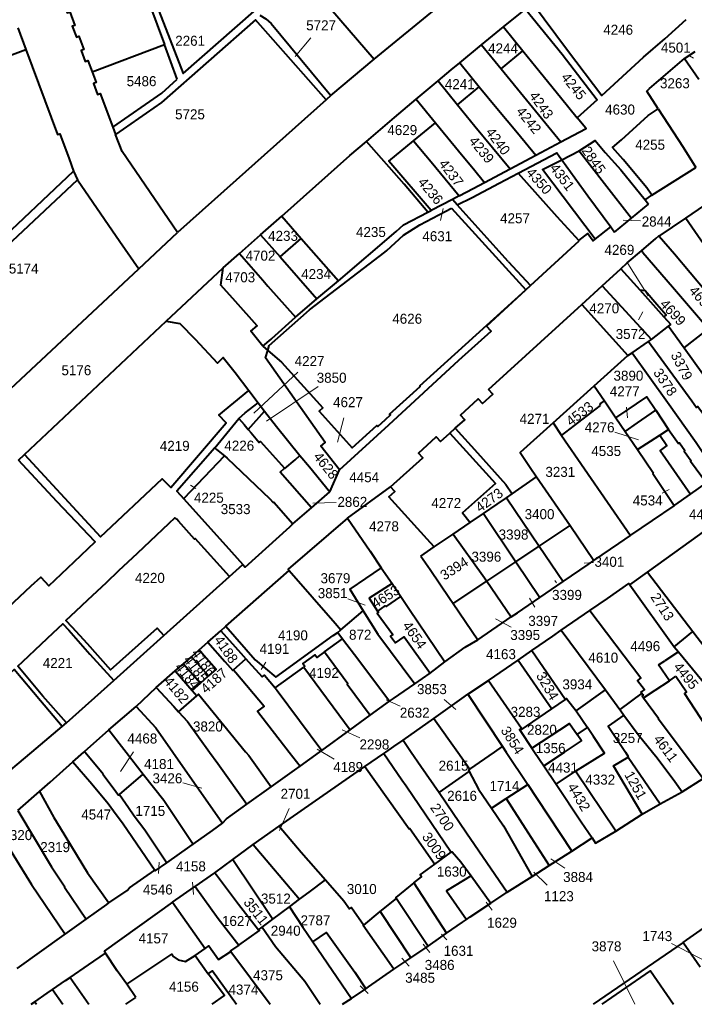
# Model space of a CAD drawing. Extents: x 99476 to 102828, y 406437 to 407931.
# Tile 22 of 48: x 100608 to 100777, y 406437 to 406683. Entities that reach past the tile are written whole.
import ezdxf
from ezdxf.enums import TextEntityAlignment as Align

# ---------------------------------------------------------------- set-up
doc = ezdxf.new("R2010")
doc.units = 0
doc.header["$MEASUREMENT"] = 0
for name, color, linetype, lineweight in [('BK_aanpijling', 10, 'Continuous', 0), ('BK_perceelnr', 10, 'Continuous', 13), ('BK_perceelnummer onder hoek', 10, 'Continuous', 13), ('BK_perceelsgrens', 10, 'Continuous', 40), ('BK_sectiegrens', 10, 'Continuous', 40)]:
    doc.layers.add(name, color=color, linetype=linetype, lineweight=lineweight)
doc.styles.add('Style-WORKING', font='WORKING.shx')

msp = doc.modelspace()

# ---------------------------------------------------------------- linework, layer by layer
at = {"layer": 'BK_aanpijling', "linetype": 'Continuous', "lineweight": 0}
for p, q in [((100681.097379, 406678.162108), (100677.205, 406673.435)), ((100775.594415, 406673.634474), (100776.585, 406673.045)), ((100713.470995, 406632.566516), (100714.115, 406635.595)), ((100763.377913, 406632.501881), (100759.015, 406632.695)), ((100760.199676, 406621.859688), (100765.235, 406613.775)), ((100762.80638, 406607.773062), (100763.925, 406609.795)), ((100677.847656, 406594.787311), (100666.905, 406584.515)), ((100682.95849, 406591.147677), (100670.015, 406582.555)), ((100759.816374, 406586.003625), (100760.095, 406583.335)), ((100689.345312, 406583.399531), (100687.745, 406577.265)), ((100756.956749, 406579.767465), (100762.835, 406577.855)), ((100652.362986, 406565.728566), (100651.105, 406566.605)), ((100768.719979, 406564.560309), (100770.525, 406565.465)), ((100687.446523, 406562.262943), (100681.595, 406562.055)), ((100751.582737, 406547.268387), (100749.255, 406547.155)), ((100742.401882, 406542.249924), (100741.935, 406542.795)), ((100690.281069, 406538.244847), (100694.625, 406536.615)), ((100737.007938, 406536.172919), (100735.685, 406538.385)), ((100731.061215, 406531.127365), (100727.205, 406533.225)), ((100669.852307, 406522.407224), (100668.675, 406520.585)), ((100703.364077, 406511.484247), (100699.855, 406513.055)), ((100714.347924, 406513.134498), (100717.265, 406510.665)), ((100693.31382, 406503.577436), (100688.885, 406505.585)), ((100636.851857, 406500.067056), (100633.635, 406495.205)), ((100686.926904, 406498.264322), (100682.635, 406500.705)), ((100649.149191, 406492.362091), (100653.855, 406490.995)), ((100675.677953, 406485.942612), (100673.305, 406480.465)), ((100643.093805, 406469.743682), (100643.225, 406472.565)), ((100744.428527, 406471.077872), (100740.965, 406473.375)), ((100740.092583, 406466.853048), (100736.735, 406470.065)), ((100651.538563, 406467.548831), (100651.815, 406464.545)), ((100726.34538, 406460.634804), (100724.815, 406462.635)), ((100715.063768, 406453.236656), (100713.675, 406454.575)), ((100710.743774, 406450.074889), (100709.115, 406452.125)), ((100771.080465, 406452.285977), (100782.105, 406446.535)), ((100705.61912, 406446.660103), (100703.785, 406448.615)), ((100756.628495, 406447.993742), (100761.960053, 406437.124)), ((100695.427184, 406439.822393), (100693.425, 406441.765))]:
    msp.add_line(p, q, dxfattribs=at)
at = {"layer": 'BK_perceelsgrens', "linetype": 'Continuous', "lineweight": 40}
for p, q in [((100607.988, 406680.622), (100609.988, 406675.252)), ((100729.172, 406680.841), (100734.015, 406674.855)), ((100626.543, 406669.619), (100644.546, 406676.44)), ((100647.729, 406667.815), (100644.546, 406676.44)), ((100696.901, 406672.778), (100701.506, 406676.556)), ((100723.691, 406676.373), (100728.581, 406670.396)), ((100728.581, 406670.396), (100734.015, 406674.855)), ((100774.358, 406672.952), (100776.962, 406674.724)), ((100686.069, 406663.707), (100696.901, 406672.778)), ((100718.24, 406671.929), (100723.131, 406665.923)), ((100774.358, 406672.952), (100777.899, 406667.801)), ((100643.873, 406664.357), (100647.729, 406667.815)), ((100712.85, 406667.433), (100717.681, 406661.451)), ((100631.649, 406655.844), (100643.873, 406664.357)), ((100717.681, 406661.451), (100723.131, 406665.923)), ((100686.069, 406663.707), (100684.884, 406662.649)), ((100707.38, 406662.8), (100712.189, 406656.944)), ((100743.359, 406663.304), (100747.56, 406658.2)), ((100706.747, 406652.478), (100712.189, 406656.944)), ((100631.649, 406655.844), (100632.331, 406654.007)), ((100737.27, 406648.86), (100743.494, 406652.168)), ((100743.725, 406647.715), (100748.027, 406649.91)), ((100730.859, 406645.475), (100737.27, 406648.86)), ((100621.901, 406644.881), (100622.834, 406642.706)), ((100724.43, 406642.08), (100730.859, 406645.475)), ((100766.14, 406638.85), (100777.16, 406645.8)), ((100588.167, 406610.169), (100622.834, 406642.706)), ((100716.4, 406637.82), (100711.096, 406635.056)), ((100718.091, 406638.702), (100716.4, 406637.82)), ((100717.64, 406636.45), (100716.4, 406637.82)), ((100764.5, 406637.7), (100766.14, 406638.85)), ((100764.5, 406637.7), (100765.349, 406636.651)), ((100774.652, 406633.143), (100780.945, 406637.444)), ((100710.28, 406634.65), (100711.096, 406635.056)), ((100716.221, 406635.643), (100734.766, 406615.303)), ((100730.35, 406622.39), (100717.64, 406636.45)), ((100761.123, 406633.188), (100765.349, 406636.651)), ((100673.829, 406633.69), (100678.706, 406628.123)), ((100756.867, 406629.699), (100761.123, 406633.188)), ((100768.043, 406628.626), (100774.652, 406633.143)), ((100774.652, 406633.143), (100783.899, 406619.739)), ((100638.168, 406620.481), (100647.863, 406629.604)), ((100752.059, 406627.902), (100755.935, 406630.955)), ((100755.935, 406630.955), (100756.867, 406629.699)), ((100668.563, 406629.016), (100673.428, 406623.479)), ((100673.428, 406623.479), (100678.706, 406628.123)), ((100678.706, 406628.123), (100687.959, 406617.56)), ((100735.88, 406616.34), (100748.07, 406627.491)), ((100747.962, 406627.608), (100748.07, 406627.491)), ((100763.58, 406625.021), (100767.13, 406628.08)), ((100680.761, 406610.263), (100699.557, 406624.693)), ((100763.92, 406624.627), (100763.58, 406625.021)), ((100763.92, 406624.627), (100771.296, 406616.067)), ((100673.428, 406623.479), (100682.622, 406613.016)), ((100730.35, 406622.39), (100735.88, 406616.34)), ((100604.877, 406589.403), (100638.168, 406620.481)), ((100753.79, 406616.28), (100758.43, 406620.52)), ((100758.43, 406620.52), (100763.147, 406615.288)), ((100682.622, 406613.016), (100687.959, 406617.56)), ((100717.001, 406599.237), (100734.766, 406615.303)), ((100734.766, 406615.303), (100735.88, 406616.34)), ((100748.694, 406611.641), (100753.79, 406616.28)), ((100763.147, 406615.288), (100769.191, 406608.584)), ((100771.296, 406616.067), (100780.341, 406605.57)), ((100677.284, 406608.472), (100682.622, 406613.016)), ((100670.732, 406601.394), (100680.761, 406610.263)), ((100748.694, 406611.641), (100760.204, 406598.898)), ((100769.191, 406608.584), (100770.941, 406606.643)), ((100766.081, 406602.858), (100770.37, 406606.198)), ((100770.37, 406606.198), (100770.941, 406606.643)), ((100770.37, 406606.198), (100774.216, 406600.85)), ((100774.216, 406600.85), (100780.341, 406605.57)), ((100765.363, 406602.37), (100766.081, 406602.858)), ((100669.1, 406601.27), (100670.365, 406600.187)), ((100670.365, 406600.187), (100670.732, 406601.394)), ((100761.276, 406599.593), (100765.363, 406602.37)), ((100700.57, 406581.661), (100718.038, 406597.724)), ((100751.792, 406591.326), (100760.204, 406598.898)), ((100761.276, 406599.593), (100770.066, 406587.308)), ((100665.63, 406590.21), (100667.984, 406587.107)), ((100741.519, 406582.115), (100751.792, 406591.326)), ((100751.792, 406591.326), (100754.326, 406587.59)), ((100667.984, 406587.107), (100669.539, 406585.06)), ((100743.667, 406578.989), (100753.326, 406586.455)), ((100753.269, 406586.849), (100754.326, 406587.59)), ((100753.326, 406586.455), (100753.269, 406586.849)), ((100754.326, 406587.59), (100757.212, 406583.335)), ((100767.144, 406585.239), (100770.323, 406580.486)), ((100657.138, 406575.852), (100663.13, 406583.21)), ((100665.474, 406580.481), (100669.539, 406585.06)), ((100757.212, 406583.335), (100759.504, 406579.957)), ((100688.282, 406570.362), (100700.57, 406581.661)), ((100715.802, 406579.551), (100717.136, 406580.758)), ((100741.519, 406582.115), (100743.667, 406578.989)), ((100768.137, 406579.07), (100770.323, 406580.486)), ((100743.667, 406578.989), (100760.83, 406554.009)), ((100759.504, 406579.957), (100762.558, 406575.455)), ((100762.558, 406575.455), (100768.137, 406579.07)), ((100762.558, 406575.455), (100766.573, 406569.535)), ((100685.795, 406564.895), (100688.282, 406570.362)), ((100731.331, 406564.403), (100737.402, 406568.635)), ((100737.402, 406568.635), (100745.755, 406556.485)), ((100690.234, 406558.356), (100701, 406566.178)), ((100775.803, 406564.335), (100779.804, 406567.164)), ((100681.235, 406560.945), (100685.795, 406564.895)), ((100729.893, 406563.424), (100731.331, 406564.403)), ((100729.893, 406563.424), (100738.064, 406551.363)), ((100771.95, 406561.61), (100775.803, 406564.335)), ((100676.6, 406556.93), (100681.235, 406560.945)), ((100771.716, 406561.45), (100771.95, 406561.61)), ((100720.822, 406557.245), (100724.131, 406559.499)), ((100724.131, 406559.499), (100732.239, 406547.484)), ((100716.628, 406554.389), (100720.822, 406557.245)), ((100738.064, 406551.363), (100745.755, 406556.485)), ((100745.755, 406556.485), (100751.69, 406547.77)), ((100711.902, 406551.17), (100716.628, 406554.389)), ((100708.533, 406548.876), (100711.902, 406551.17)), ((100732.239, 406547.484), (100738.064, 406551.363)), ((100738.064, 406551.363), (100744.046, 406542.532)), ((100660.79, 406543.76), (100664.165, 406546.786)), ((100698.67, 406545.99), (100701.357, 406542.045)), ((100724.987, 406542.655), (100732.239, 406547.484)), ((100732.239, 406547.484), (100738.251, 406538.575)), ((100644.426, 406529.091), (100660.79, 406543.76)), ((100659.87, 406531.38), (100675.667, 406545.289)), ((100760.69, 406541.72), (100765.092, 406544.88)), ((100765.092, 406544.88), (100776.397, 406530.111)), ((100701.357, 406542.045), (100703.511, 406538.853)), ((100716.574, 406537.052), (100724.987, 406542.655)), ((100724.987, 406542.655), (100731.11, 406533.71)), ((100738.251, 406538.575), (100744.046, 406542.532)), ((100760.69, 406541.72), (100771.778, 406526.251)), ((100703.502, 406538.846), (100699.741, 406536.21)), ((100703.502, 406538.846), (100703.511, 406538.853)), ((100716.574, 406537.052), (100722.75, 406527.98)), ((100688.61, 406530.522), (100694.167, 406535.274)), ((100722.75, 406527.98), (100731.11, 406533.71)), ((100743.575, 406530.386), (100750.74, 406535.34)), ((100658.625, 406530.282), (100659.87, 406531.38)), ((100631.91, 406517.87), (100644.426, 406529.091)), ((100655.36, 406527.401), (100658.625, 406530.282)), ((100687.829, 406529.855), (100688.61, 406530.522)), ((100687.829, 406529.855), (100689.026, 406528.266)), ((100743.575, 406530.386), (100754.589, 406515.52)), ((100771.778, 406526.251), (100776.397, 406530.111)), ((100776.397, 406530.111), (100779.401, 406526.186)), ((100653.248, 406525.538), (100655.36, 406527.401)), ((100684.512, 406524.984), (100689.026, 406528.266)), ((100651.285, 406523.806), (100653.248, 406525.538)), ((100732.809, 406522.948), (100736.25, 406525.321)), ((100736.25, 406525.321), (100744.594, 406513.153)), ((100772.829, 406524.98), (100769.394, 406522.777)), ((100771.778, 406526.251), (100772.829, 406524.98)), ((100647.242, 406520.24), (100649.293, 406522.049)), ((100649.293, 406522.049), (100651.285, 406523.806)), ((100649.293, 406522.049), (100653.535, 406517.24)), ((100651.285, 406523.806), (100655.528, 406518.997)), ((100661.807, 406520.544), (100664.868, 406523.255)), ((100710.852, 406519.725), (100714.553, 406522.52)), ((100725.4, 406517.84), (100732.809, 406522.948)), ((100732.809, 406522.948), (100741.188, 406510.816)), ((100767.832, 406521.749), (100769.394, 406522.777)), ((100770.546, 406517.811), (100767.832, 406521.749)), ((100642.529, 406516.082), (100647.242, 406520.24)), ((100647.242, 406520.24), (100651.485, 406515.41)), ((100653.535, 406517.24), (100655.528, 406518.997)), ((100672.169, 406516.008), (100679.336, 406521.22)), ((100679.336, 406521.22), (100690.892, 406505.546)), ((100620.15, 406507.33), (100631.91, 406517.87)), ((100651.485, 406515.41), (100653.535, 406517.24)), ((100720.301, 406514.42), (100725.4, 406517.84)), ((100770.546, 406517.811), (100772.191, 406518.913)), ((100637.495, 406511.418), (100642.529, 406516.082)), ((100648.085, 406510.05), (100652.659, 406514.073)), ((100651.485, 406515.41), (100652.659, 406514.073)), ((100720.301, 406514.42), (100728.93, 406501.38)), ((100747.318, 406510.336), (100754.589, 406515.52)), ((100754.589, 406515.52), (100758.226, 406510.609)), ((100763.673, 406514.678), (100758.226, 406510.609)), ((100763.673, 406514.678), (100763.914, 406514.359)), ((100695.908, 406509.189), (100700.74, 406512.7)), ((100741.188, 406510.816), (100744.594, 406513.153)), ((100630.714, 406505.549), (100637.495, 406511.418)), ((100690.892, 406505.546), (100695.908, 406509.189)), ((100733.306, 406505.408), (100741.188, 406510.816)), ((100747.318, 406510.336), (100750.157, 406506.112)), ((100758.226, 406510.609), (100758.464, 406510.288)), ((100758.464, 406510.288), (100759.226, 406509.26)), ((100619.04, 406506.38), (100620.15, 406507.33)), ((100704.106, 406503.004), (100711.78, 406508.416)), ((100711.78, 406508.416), (100717.745, 406500)), ((100611.445, 406500), (100619.04, 406506.38)), ((100624.622, 406500.155), (100630.714, 406505.549)), ((100630.714, 406505.549), (100635.041, 406500)), ((100683.823, 406500.411), (100690.892, 406505.546)), ((100733.306, 406505.408), (100736.27, 406500.99)), ((100747.57, 406504.412), (100750.157, 406506.112)), ((100704.106, 406503.004), (100706.165, 406500)), ((100602.22, 406492.25), (100611.445, 406500)), ((100621.675, 406497.546), (100624.447, 406500)), ((100624.447, 406500), (100624.622, 406500.155)), ((100624.622, 406500.155), (100624.75, 406500)), ((100624.75, 406500), (100629.241, 406494.556)), ((100635.041, 406500), (100639.295, 406494.544)), ((100646.679, 406500), (100659.04, 406482.31)), ((100675.703, 406500), (100678.4, 406496.529)), ((100678.4, 406496.529), (100683.25, 406500)), ((100683.25, 406500), (100683.823, 406500.411)), ((100694.523, 406496.449), (100699.268, 406499.662)), ((100699.268, 406499.662), (100699.767, 406500)), ((100717.745, 406500), (100720.752, 406495.758)), ((100720.752, 406495.758), (100726.923, 406500)), ((100726.923, 406500), (100728.93, 406501.38)), ((100728.93, 406501.38), (100729.843, 406500)), ((100729.843, 406500), (100735.195, 406491.913)), ((100736.27, 406500.99), (100736.935, 406500)), ((100736.935, 406500), (100739.213, 406496.607)), ((100739.213, 406496.607), (100744.343, 406500)), ((100774.035, 406500), (100778.985, 406493.407)), ((100616.016, 406492.537), (100621.675, 406497.546)), ((100621.675, 406497.546), (100626.419, 406492.074)), ((100760.249, 406498.721), (100768.292, 406487.078)), ((100629.241, 406494.556), (100629.176, 406494.511)), ((100633.318, 406489.472), (100639.295, 406494.544)), ((100713.071, 406489.923), (100720.598, 406495.158)), ((100739.213, 406496.607), (100742.3, 406492.007)), ((100742.3, 406492.007), (100747.155, 406495.259)), ((100757.149, 406480.327), (100747.155, 406495.259)), ((100613.358, 406490.183), (100616.016, 406492.537)), ((100773.73, 406490.08), (100778.985, 406493.407)), ((100607.988, 406485.428), (100613.358, 406490.183)), ((100665.13, 406487.02), (100671.169, 406491.348)), ((100729.845, 406488.434), (100735.195, 406491.913)), ((100768.292, 406487.078), (100773.73, 406490.08)), ((100726.16, 406486.038), (100729.845, 406488.434)), ((100763.765, 406484.572), (100768.292, 406487.078)), ((100757.149, 406480.327), (100763.765, 406484.572)), ((100666.7, 406476.938), (100673.216, 406481.522)), ((100746.19, 406475.321), (100751.27, 406478.628)), ((100661.635, 406473.226), (100666.7, 406476.938)), ((100666.7, 406476.938), (100678.297, 406463.341)), ((100712.052, 406472.082), (100716.117, 406475.023)), ((100740.592, 406471.746), (100746.19, 406475.321)), ((100657.139, 406469.931), (100661.635, 406473.226)), ((100661.635, 406473.226), (100671.632, 406458.382)), ((100652.246, 406466.519), (100657.139, 406469.931)), ((100657.139, 406469.931), (100657.53, 406469.37)), ((100736.291, 406469.001), (100740.592, 406471.746)), ((100706.815, 406467.382), (100714.973, 406454.863)), ((100721.067, 406469.2), (100726.032, 406462.371)), ((100730.096, 406465.083), (100736.291, 406469.001)), ((100726.032, 406462.371), (100730.096, 406465.083)), ((100646.578, 406462.585), (100629.529, 406450.382)), ((100646.578, 406462.585), (100654.723, 406451.066)), ((100675.78, 406461.47), (100678.297, 406463.341)), ((100698.396, 406460.225), (100702.433, 406463.511)), ((100702.433, 406463.511), (100710.339, 406451.65)), ((100671.632, 406458.382), (100675.78, 406461.47)), ((100694.294, 406456.885), (100698.396, 406460.225)), ((100698.396, 406460.225), (100706, 406448.714)), ((100619.787, 406454.586), (100625.011, 406458.313)), ((100668.923, 406456.364), (100671.632, 406458.382)), ((100668.066, 406455.726), (100668.923, 406456.364)), ((100681.601, 406452.725), (100691.25, 406438.608)), ((100629.854, 406449.899), (100629.529, 406450.382)), ((100652.226, 406449.281), (100654.723, 406451.066)), ((100661.151, 406450.281), (100670.91856, 406437.124)), ((100706, 406448.714), (100710.339, 406451.65)), ((100632.809, 406445.504), (100629.854, 406449.899)), ((100652.226, 406449.281), (100655.481, 406444.727)), ((100701.788, 406445.89), (100706, 406448.714)), ((100635.15, 406442.133), (100632.809, 406445.504)), ((100637.459, 406438.815), (100635.15, 406442.133)), ((100691.25, 406438.608), (100694.81, 406440.98)), ((100634.931991, 406437.124), (100637.459, 406438.815)), ((100611.33035, 406437.124), (100612.196, 406437.721))]:
    msp.add_line(p, q, dxfattribs=at)
at = {"layer": 'BK_perceelsgrens', "linetype": 'Continuous', "lineweight": 40, "flags": 128}
for points in [[(100616.1, 406697.793), (100634.134, 406704.666), (100644.546, 406676.44)], [(100701.506, 406676.556), (100732.797, 406702.231), (100733.359, 406702.642)], [(100616.1, 406697.793), (100617.711, 406693.443), (100617.055, 406693.2), (100618.06, 406690.49), (100618.716, 406690.733), (100619.985, 406687.311), (100619.329, 406687.068), (100620.333, 406684.358), (100620.989, 406684.601), (100622.237, 406681.235), (100621.581, 406680.992), (100622.585, 406678.282), (100623.241, 406678.525), (100624.475, 406675.198), (100623.819, 406674.955), (100624.824, 406672.245), (100625.48, 406672.488), (100626.543, 406669.619)], [(100684.822, 406696.895), (100679.755, 406692.755), (100696.901, 406672.778)], [(100642.611, 406686.368), (100649.23, 406669.193), (100666.872, 406684.662)], [(100736.406, 406686.732), (100745.12, 406675.05), (100753.68, 406663.71), (100764.07, 406673.34), (100766.49, 406675.39), (100767.71, 406676.39), (100769.41, 406677.84), (100774.701, 406682.672)], [(100668.382, 406683.801), (100669.828, 406682.822), (100671.153, 406681.685), (100686.069, 406663.707)], [(100734.634, 406685.294), (100743.81, 406674.02), (100752.55, 406662.67), (100747.56, 406658.2)], [(100684.884, 406662.649), (100667.296, 406682.618), (100643.856, 406662.034), (100632.331, 406654.007)], [(100584.071, 406665.612), (100586.724, 406666.608), (100602.86, 406672.568), (100609.988, 406675.252)], [(100609.988, 406675.252), (100617.91, 406653.99), (100618.43, 406654.18), (100620.77, 406647.96), (100621.901, 406644.881)], [(100734.015, 406674.855), (100738.318, 406669.536), (100743.359, 406663.304)], [(100767.76, 406660.4), (100764.889, 406664.822), (100765.573, 406665.47), (100774.358, 406672.952)], [(100626.543, 406669.619), (100627.53, 406666.956), (100626.875, 406666.713), (100627.879, 406664.003), (100628.535, 406664.246), (100631.649, 406655.844)], [(100728.581, 406670.396), (100742.01, 406653.982), (100743.494, 406652.168)], [(100584.071, 406665.612), (100589.379, 406651.522), (100594.766, 406640.353), (100601.712, 406625.907), (100621.901, 406644.881)], [(100723.131, 406665.923), (100727.465, 406660.6), (100732.615, 406654.421), (100737.27, 406648.86)], [(100684.884, 406662.649), (100657.07, 406637.822), (100647.863, 406629.604)], [(100717.681, 406661.451), (100721.995, 406656.11), (100730.859, 406645.475)], [(100766.14, 406638.85), (100764.948, 406640.734), (100758.989, 406647.748), (100756.37, 406650.78), (100758.62, 406652.71), (100765.28, 406658.79), (100767.76, 406660.4)], [(100767.76, 406660.4), (100773.951, 406650.884), (100777.16, 406645.8)], [(100712.189, 406656.944), (100719.089, 406648.54), (100721.653, 406645.463), (100724.43, 406642.08)], [(100743.494, 406652.168), (100746.49, 406653.76), (100749.76, 406655.54), (100749.7, 406655.6), (100747.56, 406658.2)], [(100647.863, 406629.604), (100634.014, 406649.764), (100632.331, 406654.007)], [(100710.28, 406634.65), (100704.418, 406641.624), (100694.974, 406652.292)], [(100711.096, 406635.056), (100700.564, 406647.404), (100706.747, 406652.478)], [(100706.747, 406652.478), (100711.113, 406647.176), (100718.091, 406638.702)], [(100748.027, 406649.91), (100752.04, 406652.523), (100754.54, 406649.53), (100758.442, 406645.185), (100764.5, 406637.7)], [(100732.81, 406644.41), (100742.43, 406649.47), (100743.09, 406648.6), (100743.725, 406647.715)], [(100748.027, 406649.91), (100754.328, 406641.76), (100761.123, 406633.188)], [(100752.059, 406627.902), (100738.913, 406645.26), (100743.725, 406647.715)], [(100743.725, 406647.715), (100750.171, 406638.722), (100755.935, 406630.955)], [(100717.64, 406636.45), (100721.31, 406638.33), (100728.04, 406641.9), (100732.81, 406644.41)], [(100732.81, 406644.41), (100742.51, 406633.54), (100747.962, 406627.608)], [(100622.834, 406642.706), (100633.456, 406627.31), (100638.168, 406620.481)], [(100718.091, 406638.702), (100721.58, 406640.52), (100724.43, 406642.08)], [(100687.959, 406617.56), (100702.42, 406629.87), (100704.25, 406631.47), (100710.28, 406634.65)], [(100699.557, 406624.693), (100700.055, 406625.075), (100704.174, 406628.884), (100708.253, 406631.477), (100716.221, 406635.643)], [(100747.962, 406627.608), (100750.194, 406629.372), (100751.528, 406627.484), (100752.059, 406627.902)], [(100767.13, 406628.08), (100767.941, 406628.779), (100768.043, 406628.626)], [(100768.043, 406628.626), (100771.825, 406624.248), (100779.646, 406614.937), (100784.512, 406608.784)], [(100758.43, 406620.52), (100760.05, 406621.98), (100763.58, 406625.021)], [(100663.275, 406624.322), (100669.101, 406617.695), (100670.401, 406616.222), (100677.284, 406608.472)], [(100669.1, 406601.27), (100666.11, 406604.98), (100667.66, 406606.28), (100662.296, 406612.341), (100658.61, 406616.44), (100659.24, 406620.74)], [(100718.038, 406597.724), (100726.062, 406604.97), (100724.89, 406606.2), (100734.766, 406615.303)], [(100753.79, 406616.28), (100758.587, 406611.06), (100766.081, 406602.858)], [(100763.147, 406615.288), (100764.548, 406615.099), (100767.406, 406611.698), (100769.717, 406609.033), (100769.191, 406608.584)], [(100725.43, 406590.42), (100747.77, 406610.8), (100748.694, 406611.641)], [(100644.96, 406607.51), (100648.44, 406606.91), (100652.257, 406602.97), (100657.843, 406597.012), (100659.241, 406598.431), (100662.19, 406594.69), (100665.63, 406590.21)], [(100669.1, 406601.27), (100671.215, 406602.984), (100671.37, 406603.11), (100677.231, 406608.427), (100677.284, 406608.472)], [(100688.282, 406570.362), (100683.58, 406576.309), (100684.678, 406577.177), (100669.791, 406598.299), (100670.365, 406600.187)], [(100670.365, 406600.187), (100673.804, 406597.243), (100684.118, 406585.852), (100683.177, 406585.001), (100691.431, 406575.874), (100697.571, 406581.449), (100697.793, 406581.205), (100699.694, 406582.925)], [(100765.363, 406602.37), (100776.143, 406587.639), (100777.355, 406585.957), (100777.662, 406586.179), (100779.281, 406583.931), (100779.604, 406584.168), (100781.97, 406580.882), (100787.774, 406573.016)], [(100774.216, 406600.85), (100786.299, 406584.049), (100792.08, 406576.19)], [(100699.694, 406582.925), (100700.966, 406584.077), (100700.745, 406584.321), (100708.351, 406591.212), (100708.25, 406591.323), (100717.001, 406599.237)], [(100760.204, 406598.898), (100760.223, 406598.877), (100761.276, 406599.593)], [(100609.625, 406574.198), (100628.62, 406553.69), (100644.03, 406568.18), (100646.17, 406566.01), (100659.94, 406582.12), (100658.12, 406584.05), (100665.63, 406590.21)], [(100717.136, 406580.758), (100719.483, 406582.886), (100718.412, 406584.07), (100722.851, 406588.086), (100723.925, 406586.899), (100726.511, 406589.243), (100725.43, 406590.42)], [(100757.212, 406583.335), (100764.888, 406588.613), (100767.144, 406585.239)], [(100663.13, 406583.21), (100664.72, 406584.63), (100667.984, 406587.107)], [(100759.504, 406579.957), (100762.596, 406582.094), (100767.144, 406585.239)], [(100770.066, 406587.308), (100777.198, 406577.199), (100782.67, 406569.19)], [(100663.13, 406583.21), (100664.45, 406581.72), (100665.474, 406580.481)], [(100669.539, 406585.06), (100672.547, 406581.184), (100678.379, 406573.994)], [(100665.474, 406580.481), (100666.196, 406579.607), (100667.47, 406578.09), (100668.196, 406577.187), (100668.541, 406577.499), (100674.505, 406570.783)], [(100717.136, 406580.758), (100722.652, 406574.674), (100729.707, 406566.733), (100731.331, 406564.403)], [(100741.519, 406582.115), (100733.352, 406574.701), (100735.778, 406570.965), (100737.402, 406568.635)], [(100770.323, 406580.486), (100772.797, 406576.936), (100773.044, 406577.114), (100774.426, 406575.203), (100774.2, 406575.035), (100775.975, 406572.643), (100775.822, 406572.529), (100779.804, 406567.164)], [(100701, 406566.178), (100709.005, 406573.41), (100707.942, 406574.595), (100712.381, 406578.611), (100713.454, 406577.426), (100715.802, 406579.551)], [(100715.802, 406579.551), (100727.182, 406566.977), (100718.903, 406559.657), (100720.822, 406557.245)], [(100768.137, 406579.07), (100769.931, 406576.434), (100768.214, 406575.257), (100775.803, 406564.335)], [(100657.138, 406575.852), (100647.694, 406565.041), (100649.395, 406563.203)], [(100657.138, 406575.852), (100657.573, 406575.487), (100659.525, 406573.849)], [(100649.395, 406563.203), (100649.514, 406563.339), (100659.525, 406573.849)], [(100659.525, 406573.849), (100660.197, 406573.294), (100670.891, 406563.171), (100671.721, 406562.237), (100671.855, 406562.356), (100676.6, 406556.93)], [(100674.505, 406570.783), (100674.578, 406570.701), (100677.16, 406572.93), (100678.379, 406573.994)], [(100678.379, 406573.994), (100680.787, 406571.145), (100685.795, 406564.895)], [(100572.086, 406539.246), (100577.18, 406533.72), (100581.88, 406528.7), (100589.19, 406520.73), (100592.84, 406524.1), (100596.05, 406527.14), (100599.69, 406530.54), (100602.36, 406533.05), (100607, 406537.38), (100611.35, 406541.46), (100613.76, 406543.64), (100615.69, 406541.51), (100622, 406547.48), (100627.28, 406552.44), (100617.757, 406562.492), (100608.157, 406572.814)], [(100681.235, 406560.945), (100673.463, 406569.85), (100674.505, 406570.783)], [(100771.716, 406561.45), (100766.387, 406569.411), (100766.573, 406569.535)], [(100711.902, 406551.17), (100710.137, 406553.09), (100700.589, 406563.641), (100702.077, 406564.986), (100701, 406566.178)], [(100649.395, 406563.203), (100661.306, 406549.952), (100664.165, 406546.786)], [(100724.131, 406559.499), (100727.612, 406561.87), (100729.893, 406563.424)], [(100760.83, 406554.009), (100760.965, 406554.101), (100771.716, 406561.45)], [(100660.79, 406543.76), (100652.26, 406553.28), (100652.1, 406553.14), (100648.11, 406557.61), (100647.691, 406558.058), (100647.19, 406558.41), (100645.59, 406556.92), (100640.99, 406552.59), (100637.73, 406549.54), (100633.12, 406545.21), (100629.99, 406542.23), (100625.35, 406537.88), (100622.34, 406535.04), (100619.98, 406532.84), (100621.49, 406531.25), (100625.27, 406527.06), (100631.14, 406520.52), (100642.76, 406530.948), (100644.426, 406529.091)], [(100690.234, 406558.356), (100675.396, 406545.598), (100675.667, 406545.289)], [(100690.234, 406558.356), (100695.86, 406550.11), (100698.67, 406545.99)], [(100664.165, 406546.786), (100664.73, 406546.16), (100675.82, 406556.18), (100676.6, 406556.93)], [(100765.092, 406544.88), (100776.04, 406552.74), (100781.487, 406556.679)], [(100716.628, 406554.389), (100724.015, 406544.075), (100724.987, 406542.655)], [(100751.69, 406547.77), (100757.95, 406552.04), (100760.83, 406554.009)], [(100708.533, 406548.876), (100710.826, 406545.587), (100715.67, 406538.38), (100716.574, 406537.052)], [(100698.67, 406545.99), (100690.824, 406540.652), (100694.167, 406535.274)], [(100744.046, 406542.532), (100750.31, 406546.81), (100751.69, 406547.77)], [(100675.667, 406545.289), (100687.147, 406532.191), (100688.61, 406530.522)], [(100701.357, 406542.045), (100695.634, 406538.425), (100697.747, 406535.179)], [(100750.74, 406535.34), (100755.07, 406538.35), (100760.47, 406542.06), (100760.69, 406541.72)], [(100703.511, 406538.853), (100705.74, 406535.55), (100714.553, 406522.52)], [(100699.741, 406536.21), (100699.569, 406536.456), (100697.747, 406535.179)], [(100731.11, 406533.71), (100732.65, 406534.75), (100738.251, 406538.575)], [(100694.167, 406535.274), (100697.81, 406529.414), (100707.026, 406517.065)], [(100697.747, 406535.179), (100697.944, 406534.878), (100697.633, 406534.679), (100701.54, 406529.324), (100700.927, 406528.909), (100702.184, 406527.228), (100704.364, 406528.752), (100710.852, 406519.725)], [(100750.74, 406535.34), (100763.435, 406518.529), (100762.581, 406517.884), (100764.315, 406515.587), (100763.469, 406514.948), (100763.673, 406514.678)], [(100620.15, 406507.33), (100614.23, 406513.92), (100607.95, 406521.47), (100609.21, 406522.64), (100613.83, 406526.96), (100616.83, 406529.78), (100619.19, 406531.97), (100620.68, 406530.38), (100625.99, 406524.45), (100631.91, 406517.87)], [(100659.87, 406531.38), (100667.218, 406523.032), (100672.326, 406518.719), (100686.624, 406529.095), (100687.829, 406529.855)], [(100658.625, 406530.282), (100663.606, 406524.675), (100664.868, 406523.255)], [(100736.25, 406525.321), (100741.5, 406528.94), (100743.575, 406530.386)], [(100655.36, 406527.401), (100659.608, 406522.602), (100661.612, 406520.371), (100661.807, 406520.544)], [(100689.026, 406528.266), (100693.033, 406522.944), (100700.74, 406512.7)], [(100714.553, 406522.52), (100719.635, 406526.214), (100722.75, 406527.98)], [(100653.248, 406525.538), (100657.49, 406520.729), (100655.528, 406518.997)], [(100684.512, 406524.984), (100682.588, 406523.585), (100682.069, 406524.3), (100679.07, 406522.11), (100679.585, 406521.401), (100679.336, 406521.22)], [(100684.512, 406524.984), (100690.332, 406517.088), (100690.16, 406516.961), (100695.908, 406509.189)], [(100772.829, 406524.98), (100783.279, 406512.333), (100791.323, 406501.22)], [(100664.868, 406523.255), (100665.532, 406522.508), (100668.986, 406518.755), (100669.528, 406519.196), (100672.169, 406516.008)], [(100619.04, 406506.38), (100613.63, 406512.8), (100607.06, 406520.62), (100605.23, 406518.91), (100597.35, 406511.51), (100591.04, 406505.62), (100595.75, 406500)], [(100661.807, 406520.544), (100662.396, 406519.869), (100669.429, 406511.497), (100667.751, 406510.236), (100675.703, 406500)], [(100707.026, 406517.065), (100707.041, 406517.075), (100710.852, 406519.725)], [(100700.74, 406512.7), (100701.74, 406513.39), (100707.026, 406517.065)], [(100725.4, 406517.84), (100733.63, 406505.96), (100733.15, 406505.64), (100733.306, 406505.408)], [(100764.114, 406513.508), (100766.997, 406515.435), (100770.546, 406517.811)], [(100772.191, 406518.913), (100774.863, 406515.01), (100774.288, 406514.611), (100779.479, 406506.725), (100784.657, 406500)], [(100642.529, 406516.082), (100646.893, 406511.344), (100648.085, 406510.05)], [(100652.659, 406514.073), (100653.054, 406514.42), (100664.76, 406500.087), (100664.837, 406500)], [(100672.169, 406516.008), (100672.666, 406515.408), (100683.823, 406500.411)], [(100711.78, 406508.416), (100718.76, 406513.34), (100720.301, 406514.42)], [(100763.914, 406514.359), (100764.014, 406514.227), (100763.732, 406514.014), (100764.114, 406513.508)], [(100744.594, 406513.153), (100744.907, 406513.368), (100747.318, 406510.336)], [(100764.114, 406513.508), (100767.812, 406508.437), (100767.742, 406508.381), (100774.035, 406500)], [(100637.495, 406511.418), (100642.424, 406506.089), (100646.679, 406500)], [(100648.085, 406510.05), (100650.281, 406507.665), (100655.789, 406500)], [(100759.226, 406509.26), (100755.28, 406506.458), (100759.575, 406500)], [(100759.226, 406509.26), (100762.798, 406504.439), (100766.379, 406500)], [(100736.27, 406500.99), (100745.665, 406507.167), (100747.57, 406504.412)], [(100744.343, 406500), (100748.65, 406502.849), (100747.57, 406504.412)], [(100754.206, 406500), (100751.628, 406503.865), (100750.157, 406506.112)], [(100699.767, 406500), (100701.79, 406501.37), (100704.106, 406503.004)], [(100655.789, 406500), (100657.851, 406497.131), (100665.13, 406487.02)], [(100664.837, 406500), (100665.604, 406499.133), (100671.169, 406491.348)], [(100699.268, 406499.662), (100703.774, 406493.073), (100704.879, 406491.563), (100716.117, 406475.023)], [(100706.165, 406500), (100708.54, 406496.534), (100713.071, 406489.923)], [(100747.155, 406495.259), (100754.38, 406499.739), (100754.206, 406500)], [(100759.575, 406500), (100760.297, 406498.914), (100760.176, 406498.827), (100760.249, 406498.721)], [(100766.379, 406500), (100767.49, 406498.623), (100771.88, 406492.65), (100773.73, 406490.08)], [(100763.765, 406484.572), (100756.59, 406496.621), (100760.249, 406498.721)], [(100629.176, 406494.511), (100631.783, 406491.087), (100633.095, 406489.288), (100633.318, 406489.472)], [(100639.295, 406494.544), (100644.392, 406488.007), (100651.755, 406477.044)], [(100671.169, 406491.348), (100676.98, 406495.51), (100678.4, 406496.529)], [(100673.216, 406481.522), (100681.4, 406487.28), (100694.523, 406496.449)], [(100694.523, 406496.449), (100705.646, 406480.848), (100705.754, 406480.924), (100712.052, 406472.082)], [(100720.752, 406495.758), (100720.406, 406495.52), (100720.598, 406495.158)], [(100720.598, 406495.158), (100722.927, 406490.767), (100726.16, 406486.038)], [(100626.419, 406492.074), (100630.521, 406487.175), (100631.893, 406485.389), (100634.286, 406482.148), (100642.14, 406470.6)], [(100742.3, 406492.007), (100748.58, 406482.65), (100751.27, 406478.628)], [(100613.358, 406490.183), (100616.985, 406483.737), (100618.545, 406481.09), (100625.379, 406469.938), (100630.73, 406462.41)], [(100713.071, 406489.923), (100719.964, 406479.865), (100730.096, 406465.083)], [(100735.195, 406491.913), (100737.46, 406488.5), (100746.19, 406475.321)], [(100633.318, 406489.472), (100635.616, 406486.199), (100637.045, 406484.134), (100639.68, 406480.613), (100645.168, 406472.436)], [(100729.845, 406488.434), (100734.609, 406481.042), (100740.592, 406471.746)], [(100607.988, 406485.428), (100616.37, 406471.425), (100619.719, 406466.411), (100619.636, 406466.356), (100625.011, 406458.313)], [(100659.04, 406482.31), (100660.05, 406483.37), (100665.13, 406487.02)], [(100726.16, 406486.038), (100729.192, 406481.604), (100736.291, 406469.001)], [(100651.755, 406477.044), (100656.529, 406480.495), (100659.04, 406482.31)], [(100602.7, 406481.21), (100607.015, 406474.111), (100611.356, 406466.987), (100619.787, 406454.586)], [(100673.216, 406481.522), (100678.719, 406475.036), (100684.724, 406468.166)], [(100751.27, 406478.628), (100752.131, 406477.34), (100757.149, 406480.327)], [(100645.168, 406472.436), (100650.89, 406476.45), (100651.755, 406477.044)], [(100716.117, 406475.023), (100716.313, 406475.165), (100718.533, 406472.686), (100721.067, 406469.2)], [(100642.14, 406470.6), (100642.28, 406470.4), (100645.168, 406472.436)], [(100630.73, 406462.41), (100635.26, 406465.49), (100635.85, 406466.13), (100642.14, 406470.6)], [(100706.815, 406467.382), (100708.711, 406468.899), (100708.332, 406469.389), (100712.052, 406472.082)], [(100657.53, 406469.37), (100663.016, 406462.121), (100668.066, 406455.726)], [(100678.297, 406463.341), (100680.636, 406465.128), (100684.724, 406468.166)], [(100684.724, 406468.166), (100689.33, 406462.896), (100690.698, 406460.937), (100691.248, 406461.282), (100694.294, 406456.885)], [(100706.815, 406467.382), (100702.271, 406463.747), (100702.433, 406463.511)], [(100721.067, 406469.2), (100714.91, 406465.425), (100719.911, 406458.279)], [(100773.988, 406452.562), (100774.93, 406453.21), (100794.96, 406467.27), (100795.08, 406467.1), (100796.028, 406467.753)], [(100646.578, 406462.585), (100652.057, 406466.388), (100652.246, 406466.519)], [(100652.246, 406466.519), (100657.94, 406458.542), (100663.105, 406451.891)], [(100625.011, 406458.313), (100630.22, 406462.03), (100630.73, 406462.41)], [(100675.78, 406461.47), (100679.097, 406456.389), (100681.601, 406452.725)], [(100719.911, 406458.279), (100720.83, 406458.9), (100726.032, 406462.371)], [(100714.973, 406454.863), (100718.95, 406457.63), (100719.911, 406458.279)], [(100663.105, 406451.891), (100668.251, 406455.491), (100668.066, 406455.726)], [(100668.923, 406456.364), (100672.295, 406451.509), (100679.595, 406442.862), (100683.410915, 406437.124)], [(100701.788, 406445.89), (100694.155, 406456.772), (100694.294, 406456.885)], [(100607.81, 406446.04), (100619.561, 406454.424), (100619.787, 406454.586)], [(100681.601, 406452.725), (100684.992, 406455.065), (100692.04, 406445.14), (100694.81, 406440.98)], [(100710.339, 406451.65), (100710.96, 406452.07), (100714.973, 406454.863)], [(100654.723, 406451.066), (100655.642, 406451.722), (100658.014, 406448.317), (100661.151, 406450.281)], [(100663.105, 406451.891), (100661.032, 406450.441), (100661.151, 406450.281)], [(100773.988, 406452.562), (100751.53539, 406437.124)], [(100773.988, 406452.562), (100774.63, 406451.63), (100778.24, 406446.48)], [(100621.074, 406443.844), (100625.637, 406446.991), (100629.854, 406449.899)], [(100635.15, 406442.133), (100646.425, 406449.597), (100646.649, 406449.15), (100648.026, 406448.224), (100649.804, 406447.786), (100652.226, 406449.281)], [(100655.481, 406444.727), (100656.541, 406445.484), (100662.582461, 406437.124)], [(100694.81, 406440.98), (100695.52, 406441.49), (100701.788, 406445.89)], [(100753.764001, 406437.124), (100765.8, 406445.45), (100771.56007, 406437.124)], [(100616.644, 406440.788), (100619.912, 406443.042), (100621.074, 406443.844)], [(100621.074, 406443.844), (100625.71411, 406437.124)], [(100656.484877, 406437.124), (100659.58, 406439.315), (100655.481, 406444.727)], [(100612.196, 406437.721), (100615.301, 406439.862), (100616.644, 406440.788)], [(100616.644, 406440.788), (100619.175552, 406437.124)], [(100689.022828, 406437.124), (100691.25, 406438.608)], [(100612.196, 406437.721), (100612.608226, 406437.124)]]:
    msp.add_lwpolyline(points, dxfattribs=at)
at = {"layer": 'BK_sectiegrens', "linetype": 'Continuous', "lineweight": 40}
for p, q in [((100729.172, 406680.841), (100734.634, 406685.294)), ((100723.691, 406676.373), (100729.172, 406680.841)), ((100718.24, 406671.929), (100723.691, 406676.373)), ((100707.38, 406662.8), (100712.85, 406667.433)), ((100668.563, 406629.016), (100673.829, 406633.69)), ((100663.275, 406624.322), (100668.563, 406629.016)), ((100659.24, 406620.74), (100663.275, 406624.322)), ((100644.96, 406607.51), (100659.24, 406620.74)), ((100609.625, 406574.198), (100644.96, 406607.51)), ((100608.157, 406572.814), (100609.625, 406574.198))]:
    msp.add_line(p, q, dxfattribs=at)
at = {"layer": 'BK_sectiegrens', "linetype": 'Continuous', "lineweight": 40, "flags": 128}
for points in [[(100712.85, 406667.433), (100716.07, 406670.16), (100718.24, 406671.929)], [(100694.974, 406652.292), (100702, 406658.243), (100707.38, 406662.8)], [(100673.829, 406633.69), (100690.84, 406648.79), (100694.974, 406652.292)]]:
    msp.add_lwpolyline(points, dxfattribs=at)

# ---------------------------------------------------------------- texts
at = {"layer": 'BK_perceelnr', "linetype": 'Continuous', "lineweight": 13, "style": 'Style-WORKING'}
for s, p in [('5727', (100683.649613, 406681.25)), ('4246', (100757.778695, 406680.139)), ('2261', (100650.977695, 406677.389)), ('4244', (100729.046695, 406675.495)), ('4501', (100772.156695, 406675.68)), ('5486', (100638.850847, 406667.314)), ('4241', (100718.247695, 406666.569)), ('3263', (100771.926695, 406666.798)), ('4630', (100758.242624, 406660.238)), ('5725', (100650.939695, 406659.057)), ('4629', (100703.906542, 406655.122)), ('4255', (100765.748847, 406651.463)), ('4257', (100732.031766, 406633.122)), ('2844', (100767.373847, 406632.325)), ('4233', (100674.159847, 406628.743)), ('4235', (100696.084847, 406629.7)), ('4631', (100712.638542, 406628.654)), ('4702', (100668.52539, 406623.808)), ('4269', (100758.084542, 406625.255)), ('5174', (100609.452542, 406620.599)), ('4703', (100663.48639, 406618.416)), ('4234', (100682.402847, 406619.221)), ('4270', (100754.306624, 406610.673)), ('4626', (100705.134542, 406608.076)), ('3572', (100760.869695, 406604.273)), ('4227', (100680.773766, 406597.525)), ('5176', (100622.589542, 406595.24)), ('3890', (100760.335777, 406593.875)), ('3850', (100686.281082, 406593.36)), ('4277', (100759.41046, 406589.982)), ('4627', (100690.36446, 406587.27)), ('4271', (100736.899542, 406583.116)), ('4276', (100753.152542, 406581.005)), ('4219', (100647.132695, 406576.373)), ('4226', (100663.240847, 406576.434)), ('4535', (100754.790847, 406575.089)), ('3231', (100743.332, 406569.888)), ('4454', (100694.397695, 406568.56)), ('4225', (100655.644847, 406563.442)), ('2862', (100691.443695, 406562.405)), ('4272', (100714.882542, 406562.13)), ('4534', (100765.143847, 406562.768)), ('3533', (100662.326, 406560.606)), ('3400', (100738.157777, 406559.351)), ('4433', (100779.158695, 406559.286)), ('4278', (100699.343542, 406556.319)), ('3398', (100731.665695, 406554.268)), ('3396', (100724.887695, 406548.739)), ('3401', (100755.577695, 406547.463)), ('4220', (100640.938929, 406543.448)), ('3679', (100687.23039, 406543.375)), ('3851', (100686.536, 406539.65)), ('3399', (100745.003695, 406539.212)), ('3397', (100739.070613, 406532.74)), ('4190', (100676.628471, 406529.131)), ('872', (100693.409695, 406529.283)), ('3395', (100734.574695, 406529.216)), ('4191', (100672.02239, 406525.767)), ('4496', (100764.54339, 406526.43)), ('4163', (100728.53539, 406524.442)), ('4610', (100754.058471, 406523.567)), ('4221', (100617.930847, 406522.237)), ('4192', (100684.36639, 406519.763)), ('3853', (100711.295, 406515.719)), ('3934', (100747.579695, 406516.91)), ('2632', (100707.014695, 406509.85)), ('3283', (100734.661, 406510.054)), ('3820', (100655.406082, 406506.405)), ('2820', (100738.746082, 406505.578)), ('4468', (100639.05839, 406503.403)), ('3257', (100760.152918, 406503.532)), ('2298', (100696.956695, 406501.926)), ('1356', (100740.925847, 406501.008)), ('4181', (100643.212695, 406497.042)), ('4189', (100690.403695, 406496.287)), ('2615', (100716.698542, 406496.621)), ('4431', (100744.014695, 406496.161)), ('3426', (100645.307847, 406493.478)), ('4332', (100753.303847, 406493.154)), ('1714', (100729.39939, 406491.558)), ('2701', (100677.267542, 406489.613)), ('2616', (100718.826542, 406489.109)), ('4547', (100627.538613, 406484.456)), ('1715', (100641.04139, 406485.36)), ('2320', (100607.857082, 406479.323)), ('2319', (100617.294847, 406476.325)), ('4158', (100651.171695, 406471.532)), ('1630', (100716.245624, 406470.222)), ('3884', (100747.762, 406468.867)), ('4546', (100642.907695, 406465.748)), ('3010', (100693.797777, 406465.87)), ('1123', (100742.982695, 406464.088)), ('3512', (100672.363847, 406463.489)), ('1627', (100662.64046, 406457.903)), ('2787', (100682.244613, 406458.069)), ('1629', (100728.775542, 406457.458)), ('2940', (100674.822624, 406455.473)), ('1743', (100767.53339, 406454.136)), ('4157', (100641.824613, 406453.563)), ('3878', (100754.866695, 406451.585)), ('1631', (100717.943542, 406450.461)), ('3486', (100713.231847, 406446.943)), ('4375', (100670.404542, 406444.381)), ('3485', (100708.355847, 406443.743)), ('4156', (100649.425695, 406441.518)), ('4374', (100664.272542, 406440.804))]:
    msp.add_text(s, height=2.5, dxfattribs=at).set_placement(p, align=Align.MIDDLE_CENTER)
at = {"layer": 'BK_perceelnummer onder hoek', "linetype": 'Continuous', "lineweight": 13, "style": 'Style-WORKING'}
for s, rotation, p in [('4245', 308.7223, (100746.682809, 406666.072238)), ('4243', 305.770613, (100738.614822, 406661.362248)), ('4242', 309.06323, (100735.470808, 406657.595237)), ('4240', 306.915707, (100727.802859, 406652.348174)), ('4239', 309.196689, (100723.687904, 406650.225118)), ('2845', 304.977932, (100751.686913, 406647.659125)), ('4237', 307.236659, (100716.110909, 406644.468225)), ('4350', 311.466705, (100738.062331, 406642.425546)), ('4351', 307.488297, (100743.820907, 406643.404121)), ('4236', 309.688267, (100710.970903, 406639.950117)), ('4698', 311.093975, (100778.674499, 406612.961575)), ('4699', 312.605611, (100771.443484, 406609.665562)), ('3379', 297.614588, (100773.625859, 406596.32727)), ('3378', 303.912513, (100769.52183, 406592.270253)), ('4533', 37.494539, (100748.163879, 406584.406907)), ('4628', 308.455022, (100684.864715, 406571.477358)), ('4273', 36.035889, (100725.57963, 406562.857731)), ('3394', 32.80817, (100716.856744, 406545.812835)), ('4653', 32.244728, (100699.722613, 406538.811756)), ('2713', 302.910906, (100768.796751, 406536.259384)), ('4654', 305.132462, (100706.992737, 406529.200374)), ('4188', 304.405234, (100659.964828, 406525.615252)), ('4186', 306.05684, (100654.37082, 406522.379247)), ('4184', 308.704571, (100650.284809, 406519.010238)), ('4185', 306.950128, (100652.408817, 406520.749244)), ('4495', 308.7223, (100774.722618, 406519.052476)), ('4187', 41.403283, (100656.91321, 406517.820358)), ('3234', 300.115723, (100740.15, 406516.512)), ('4182', 309.563509, (100647.592806, 406515.511235)), ('3854', 302.339377, (100731.395, 406502.965)), ('4611', 306.309202, (100769.666639, 406500.947492)), ('1251', 299.20484, (100762.141926, 406491.753133)), ('4432', 300.747473, (100747.978844, 406488.799262)), ('2700', 304.120615, (100713.88518, 406483.79359)), ('3009', 305.404618, (100711.869823, 406476.586249)), ('3511', 307.819781, (100667.405906, 406460.341121))]:
    msp.add_text(s, height=2.5, rotation=rotation, dxfattribs=at).set_placement(p, align=Align.MIDDLE_CENTER)

doc.saveas('drawing.dxf')
